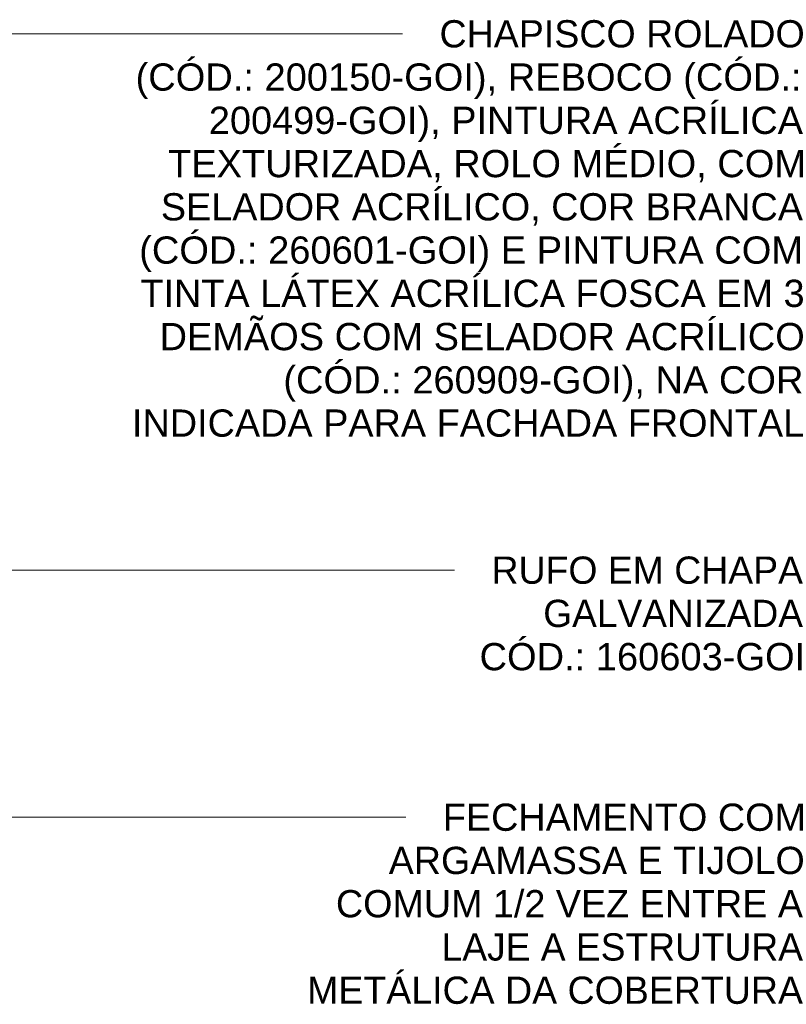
# Model space of a CAD drawing. Header units: metres. Extents: x -28.2 to -1.6, y -1.6 to 5.9.
# Tile 84 of 88: x -9.6 to -7.4, y 2.3 to 5. Entities that reach past the tile are written whole.
import ezdxf

# ---------------------------------------------------------------- set-up
doc = ezdxf.new("R2010")
doc.units = ezdxf.units.M
doc.layers.add('G-ANNO-TEXT', color=7, linetype='Continuous', lineweight=9)
doc.styles.add('Arial_1', font='arial.ttf', dxfattribs={"height": 0.075})

msp = doc.modelspace()

# ---------------------------------------------------------------- linework, layer by layer
at = {"layer": 'G-ANNO-TEXT'}
for p, q in [((-11.4245, 4.9462), (-9.4202, 4.9462)), ((-9.4202, 4.9462), (-8.4975, 4.9462)), ((-10.7781, 3.4699), (-8.536, 3.4699)), ((-8.536, 3.4699), (-8.3541, 3.4699)), ((-10.1807, 2.7899), (-8.9911, 2.7899)), ((-8.9911, 2.7899), (-8.4884, 2.7899))]:
    msp.add_line(p, q, dxfattribs=at)

# ---------------------------------------------------------------- texts
at = {"layer": 'G-ANNO-TEXT', "char_height": 0.075, "attachment_point": 1, "style": 'Arial_1'}
for s, insert, width in [('CHAPISCO ROLADO ', (-8.3959, 4.9837), 1.242616), ('(CÓD.: 200150-GOI), REBOCO (CÓD.: ', (-9.2326, 4.8647), 2.25675), ('200499-GOI), PINTURA ACRÍLICA ', (-9.0309, 4.7456), 2.012236), ('TEXTURIZADA, ROLO MÉDIO, COM ', (-9.1433, 4.6265), 2.148522), ('SELADOR ACRÍLICO, COR BRANCA ', (-9.1631, 4.5075), 2.172573), ('(CÓD.: 260601-GOI) E PINTURA COM ', (-9.2227, 4.3884), 2.244725), ('TINTA LÁTEX ACRÍLICA FOSCA EM 3 ', (-9.2194, 4.2693), 2.240717), ('DEMÃOS COM SELADOR ACRÍLICO ', (-9.1665, 4.1503), 2.176582), ('(CÓD.: 260909-GOI), NA COR ', (-8.8258, 4.0312), 1.763713), ('INDICADA PARA FACHADA FRONTAL', (-9.2425, 3.9122), 2.268776), ('RUFO EM CHAPA ', (-8.2525, 3.5074), 1.066244), ('GALVANIZADA', (-8.1103, 3.3884), 0.893882), ('CÓD.: 160603-GOI', (-8.2856, 3.2693), 1.106329), ('FECHAMENTO COM ', (-8.3868, 2.8274), 1.23059), ('ARGAMASSA E TIJOLO ', (-8.5356, 2.7084), 1.41097), ('COMUM 1/2 VEZ ENTRE A ', (-8.6811, 2.5893), 1.587341), ('LAJE A ESTRUTURA', (-8.3901, 2.4703), 1.234599), ('METÁLICA DA COBERTURA', (-8.7605, 2.3512), 1.683544)]:
    msp.add_mtext(s, dxfattribs=dict(at, insert=insert, width=width))

doc.saveas('drawing.dxf')
